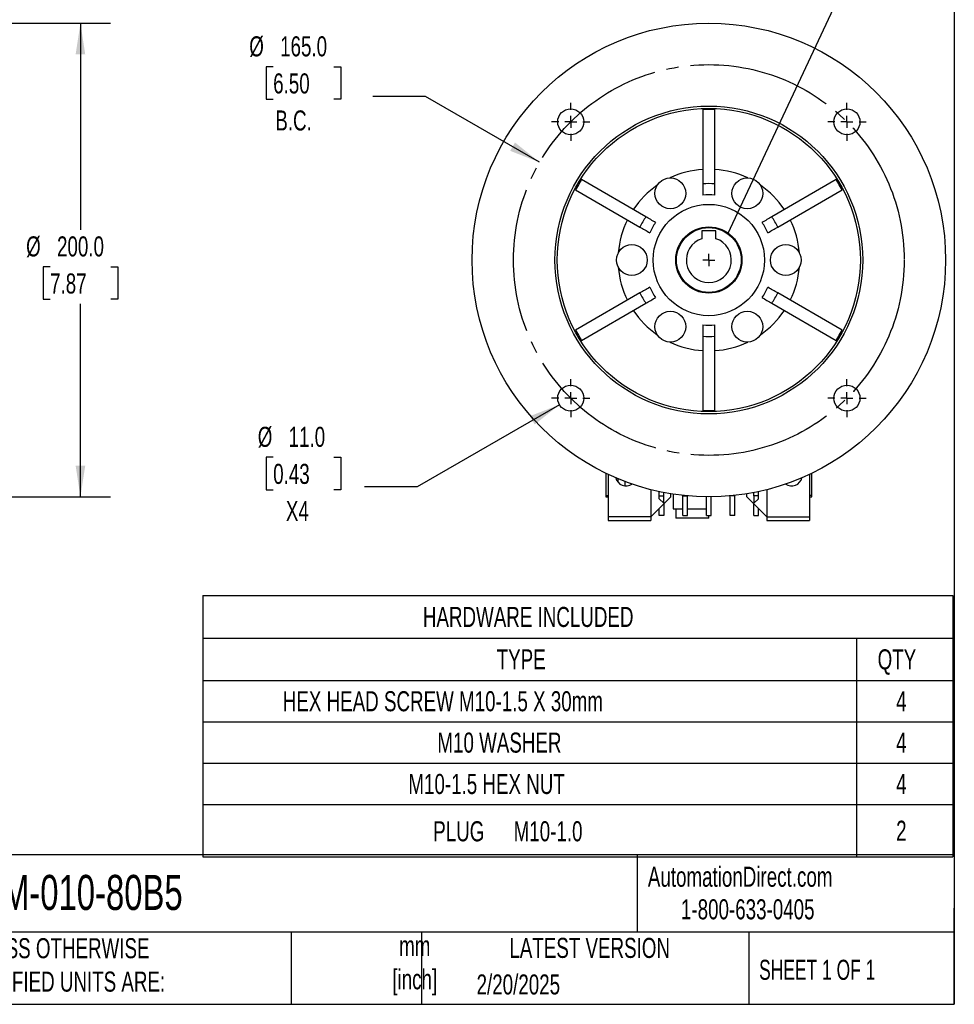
# Model space of a CAD drawing. Header units: millimetres. Extents: x 25 to 1092, y 25 to 838.
# Tile 3 of 10: x 697 to 1092, y 25 to 441. Entities that reach past the tile are written whole.
import ezdxf

# ---------------------------------------------------------------- set-up
doc = ezdxf.new("R2010")
doc.units = ezdxf.units.MM
doc.header["$LTSCALE"] = 4
doc.linetypes.add('SLD-Center', pattern=[19.05, 15.24, -1.27, 1.27, -1.27])
doc.linetypes.add('SLD-Solid', pattern=[0])
doc.layers.add('CENTER', color=40, linetype='SLD-Center')
doc.layers.add('DIMENSIONS', color=140, linetype='SLD-Solid', lineweight=25)
doc.layers.add('TEXT', color=140, linetype='SLD-Solid', lineweight=25)
doc.styles.add('SLDTEXTSTYLE0', font='TXT', dxfattribs={"width": 0.7})
doc.styles.add('SLDTEXTSTYLE1', font='TXT', dxfattribs={"width": 0.65})
doc.dimstyles.new('SLDDIMSTYLE1', dxfattribs={"dimtxt": 8.632031, "dimasz": 13.208, "dimexe": 0, "dimexo": 0.0625, "dimgap": 2.158008, "dimtad": 0, "dimtih": 1, "dimtoh": 1, "dimrnd": 1e-09, "dimzin": 4, "dimdsep": 46, "dimtxsty": 'SLDTEXTSTYLE0', "dimsah": 1, "dimcen": 0, "dimadec": 0, "dimazin": 1, "dimtfac": 1, "dimtofl": 0, "dimtmove": 0, "dimatfit": 3, "dimfxl": 0, "dimfrac": 2, "dimtolj": 1, "dimtzin": 12, "dimarcsym": 0})
doc.dimstyles.new('SLDDIMSTYLE2', dxfattribs={"dimtxt": 8.632031, "dimasz": 13.208, "dimexe": 0, "dimexo": 0.0625, "dimgap": 2.158008, "dimtad": 0, "dimtih": 1, "dimtoh": 1, "dimrnd": 1e-09, "dimzin": 4, "dimdsep": 46, "dimtxsty": 'SLDTEXTSTYLE0', "dimsah": 1, "dimcen": 0.09, "dimadec": 0, "dimazin": 1, "dimtfac": 1, "dimtofl": 0, "dimtmove": 0, "dimatfit": 3, "dimfxl": 0, "dimfrac": 2, "dimtolj": 1, "dimtzin": 12, "dimarcsym": 0})
doc.dimstyles.new('SLDDIMSTYLE6', dxfattribs={"dimtxt": 0.18, "dimasz": 13.208, "dimexe": 0, "dimexo": 0.0625, "dimgap": 0, "dimtad": 0, "dimtih": 1, "dimtoh": 1, "dimdec": 0, "dimrnd": 1e-09, "dimzin": 0, "dimdsep": 46, "dimtxsty": 'Standard', "dimblk1": 'NONE', "dimblk2": 'NONE', "dimsah": 1, "dimcen": 0.09, "dimadec": 0, "dimazin": 0, "dimtfac": 13.208, "dimtdec": 0, "dimtofl": 0, "dimtmove": 0, "dimatfit": 3, "dimldrblk": 'NONE', "dimfxl": 0, "dimfrac": 2, "dimtolj": 1, "dimtzin": 0, "dimarcsym": 0})

# ---------------------------------------------------------------- blocks, each defined once
blk = doc.blocks.new('SW_TABLEANNOTATION_0')
at = {"layer": 'TEXT', "color": 0}
for p, q in [((0, 0), (0, -17.91)), ((0, 0), (276.11, 0)), ((276.11, 0), (316.72, 0)), ((316.72, 0), (316.72, -17.91)), ((0, -17.91), (0, -35.82)), ((0, -17.91), (276.11, -17.91)), ((276.11, -17.91), (276.11, -35.82)), ((276.11, -17.91), (316.72, -17.91)), ((316.72, -17.91), (316.72, -35.82)), ((0, -35.82), (0, -53.29)), ((0, -35.82), (276.11, -35.82)), ((276.11, -35.82), (276.11, -53.29)), ((276.11, -35.82), (316.72, -35.82)), ((316.72, -35.82), (316.72, -53.29)), ((0, -53.29), (0, -70.75)), ((0, -53.29), (276.11, -53.29)), ((276.11, -53.29), (276.11, -70.75)), ((276.11, -53.29), (316.72, -53.29)), ((316.72, -53.29), (316.72, -70.75)), ((0, -70.75), (0, -88.22)), ((0, -70.75), (276.11, -70.75)), ((276.11, -70.75), (276.11, -88.22)), ((276.11, -70.75), (316.72, -70.75)), ((316.72, -70.75), (316.72, -88.22)), ((0, -88.22), (0, -110.24)), ((0, -88.22), (276.11, -88.22)), ((276.11, -88.22), (276.11, -110.24)), ((276.11, -88.22), (316.72, -88.22)), ((316.72, -88.22), (316.72, -110.24)), ((0, -110.24), (276.11, -110.24)), ((276.11, -110.24), (316.72, -110.24))]:
    blk.add_line(p, q, dxfattribs=at)
at = {"layer": 'TEXT', "color": 0, "attachment_point": 1, "style": 'SLDTEXTSTYLE0'}
for s, insert, char_height in [('HARDWARE INCLUDED', (92.97, -4.75), 8.4667), ('TYPE', (124.13, -22.66), 8.467), ('QTY', (285.01, -22.66), 8.467), ('HEX HEAD SCREW M10-1.5 X 30mm', (33.81, -40.35), 8.4667), ('4', (292.82, -40.35), 8.47), ('M10 WASHER', (99.1, -57.82), 8.467), ('4', (292.82, -57.82), 8.47), ('M10-1.5 HEX NUT', (86.84, -75.29), 8.4667), ('4', (292.82, -75.29), 8.47), ('PLUG', (97.33, -95.26), 8.467), ('M10-1.0', (131.3, -95.26), 8.467), ('2', (292.82, -95.03), 8.47)]:
    blk.add_mtext(s, dxfattribs=dict(at, insert=insert, char_height=char_height))
blk = doc.blocks.new('_D_11')
at = {"layer": 'DIMENSIONS'}
for p, q in [((603.06, 439.68), (735.85, 439.68)), ((723.15, 439.68), (723.15, 352.46)), ((710.33, 336.81), (707.43, 336.81)), ((707.43, 336.81), (707.43, 323.09)), ((735.98, 336.81), (738.88, 336.81)), ((738.88, 336.81), (738.88, 323.09)), ((707.43, 323.09), (710.33, 323.09)), ((723.15, 239.68), (723.15, 321.16)), ((738.88, 323.09), (735.98, 323.09)), ((603.06, 239.68), (735.85, 239.68))]:
    blk.add_line(p, q, dxfattribs=at)
for points in [[(723.15, 439.68), (721.12, 426.47), (725.19, 426.47)], [(723.15, 239.68), (725.19, 252.89), (721.12, 252.89)]]:
    blk.add_solid(points, dxfattribs=at)
at = {"layer": 'DIMENSIONS', "char_height": 8.467, "attachment_point": 1, "style": 'SLDTEXTSTYLE0'}
for s, insert in [('%%c', (700.22, 349.66)), ('200.0', (713.26, 349.66)), ('7.87', (710.33, 334.01))]:
    blk.add_mtext(s, dxfattribs=dict(at, insert=insert))
blk = doc.blocks.new('_D_12')
at = {"layer": 'DIMENSIONS'}
for p, q in [((804.55, 421.3), (801.65, 421.3)), ((801.65, 421.3), (801.65, 407.58)), ((830.2, 421.3), (833.1, 421.3)), ((833.1, 421.3), (833.1, 407.58)), ((801.65, 407.58), (804.55, 407.58)), ((833.1, 407.58), (830.2, 407.58)), ((868.89, 408.76), (846.66, 408.76)), ((917.09, 380.93), (868.89, 408.76))]:
    blk.add_line(p, q, dxfattribs=at)
blk.add_solid([(917.09, 380.93), (906.67, 389.3), (904.63, 385.78)], dxfattribs=at)
at = {"layer": 'DIMENSIONS', "char_height": 8.467, "attachment_point": 1, "style": 'SLDTEXTSTYLE0'}
for s, insert in [('%%c', (794.45, 434.14)), ('165.0', (807.48, 434.14)), ('6.50', (804.55, 418.49)), ('B.C.', (805.45, 402.84))]:
    blk.add_mtext(s, dxfattribs=dict(at, insert=insert))
blk = doc.blocks.new('_D_13')
at = {"layer": 'DIMENSIONS'}
for p, q in [((925.44, 278.6), (865.3, 243.87)), ((804.55, 256.41), (801.65, 256.41)), ((801.65, 256.41), (801.65, 242.69)), ((830.2, 256.41), (833.1, 256.41)), ((833.1, 256.41), (833.1, 242.69)), ((801.65, 242.69), (804.55, 242.69)), ((833.1, 242.69), (830.2, 242.69)), ((865.3, 243.87), (843.07, 243.87))]:
    blk.add_line(p, q, dxfattribs=at)
blk.add_solid([(925.44, 278.6), (912.98, 273.75), (915.01, 270.23)], dxfattribs=at)
at = {"layer": 'DIMENSIONS', "char_height": 8.467, "attachment_point": 1, "style": 'SLDTEXTSTYLE0'}
for s, insert in [('%%c', (798.04, 269.26)), ('11.0', (811.07, 269.26)), ('0.43', (804.55, 253.61)), ('X4', (809.92, 237.95))]:
    blk.add_mtext(s, dxfattribs=dict(at, insert=insert))
blk = doc.blocks.new('SW_CENTERMARKSYMBOL_1')
at = {"layer": 'CENTER', "color": 0}
for q in [(-2.54, 0), (0, 2.54), (0, -2.54), (2.54, 0)]:
    blk.add_line((0, 0), q, dxfattribs=at)
blk = doc.blocks.new('SW_CENTERMARKSYMBOL_2')
at = {"layer": 'CENTER', "color": 0}
for p, q in [((0, 5.08), (0, 8.04)), ((-5.08, 0), (-8.04, 0)), ((0, 0), (-2.54, 0)), ((0, 0), (0, 2.54)), ((0, 0), (0, -2.54)), ((0, 0), (2.54, 0)), ((5.08, 0), (8.04, 0)), ((0, -5.08), (0, -8.04))]:
    blk.add_line(p, q, dxfattribs=at)
blk = doc.blocks.new('SW_CENTERMARKSYMBOL_3')
at = {"layer": 'CENTER', "color": 0}
for p, q in [((0, 5.08), (0, 8.04)), ((-5.08, 0), (-8.04, 0)), ((0, 0), (-2.54, 0)), ((0, 0), (0, 2.54)), ((0, 0), (0, -2.54)), ((0, 0), (2.54, 0)), ((5.08, 0), (8.04, 0)), ((0, -5.08), (0, -8.04))]:
    blk.add_line(p, q, dxfattribs=at)
blk = doc.blocks.new('SW_CENTERMARKSYMBOL_4')
at = {"layer": 'CENTER', "color": 0}
for p, q in [((0, 5.08), (0, 8.04)), ((-5.08, 0), (-8.04, 0)), ((0, 0), (-2.54, 0)), ((0, 0), (0, 2.54)), ((0, 0), (0, -2.54)), ((0, 0), (2.54, 0)), ((5.08, 0), (8.04, 0)), ((0, -5.08), (0, -8.04))]:
    blk.add_line(p, q, dxfattribs=at)
blk = doc.blocks.new('SW_CENTERMARKSYMBOL_5')
at = {"layer": 'CENTER', "color": 0}
for p, q in [((0, 5.08), (0, 8.04)), ((-5.08, 0), (-8.04, 0)), ((0, 0), (-2.54, 0)), ((0, 0), (0, 2.54)), ((0, 0), (0, -2.54)), ((0, 0), (2.54, 0)), ((5.08, 0), (8.04, 0)), ((0, -5.08), (0, -8.04))]:
    blk.add_line(p, q, dxfattribs=at)
blk = doc.blocks.new('_None')

msp = doc.modelspace()

# ---------------------------------------------------------------- linework, layer by layer
for p, q in [((986.035, 403.283), (986.035, 403.234)), ((988.535, 403.283), (986.035, 403.283)), ((986.035, 403.234), (986.035, 371.846)), ((991.035, 403.283), (988.535, 403.283)), ((991.035, 403.234), (991.035, 403.283)), ((991.035, 371.846), (991.035, 403.234)), ((933.456, 371.483), (932.206, 369.318)), ((934.706, 373.648), (933.456, 371.483)), ((934.748, 373.623), (934.706, 373.648)), ((961.931, 357.929), (934.748, 373.623)), ((1042.321, 373.623), (1015.139, 357.929)), ((1042.364, 373.648), (1042.321, 373.623)), ((1043.614, 371.483), (1042.364, 373.648)), ((1044.864, 369.318), (1043.614, 371.483)), ((932.206, 369.318), (932.248, 369.293)), ((932.248, 369.293), (959.431, 353.599)), ((1017.639, 353.599), (1044.821, 369.293)), ((1044.821, 369.293), (1044.864, 369.318)), ((991.535, 351.983), (985.535, 351.983)), ((985.535, 351.983), (985.535, 348.697)), ((991.535, 348.697), (991.535, 351.983)), ((959.431, 325.766), (932.248, 310.073)), ((1044.821, 310.073), (1017.639, 325.766)), ((934.748, 305.742), (961.931, 321.436)), ((1015.139, 321.436), (1042.321, 305.742)), ((932.248, 310.073), (932.206, 310.048)), ((932.206, 310.048), (933.456, 307.883)), ((933.456, 307.883), (934.706, 305.718)), ((1042.364, 305.718), (1043.614, 307.883)), ((1043.614, 307.883), (1044.864, 310.048)), ((1044.864, 310.048), (1044.821, 310.073)), ((934.706, 305.718), (934.748, 305.742)), ((986.035, 307.52), (986.035, 276.132)), ((991.035, 276.132), (991.035, 307.52)), ((1042.321, 305.742), (1042.364, 305.718)), ((986.035, 276.132), (986.035, 276.083)), ((986.035, 276.083), (988.535, 276.083)), ((988.535, 276.083), (991.035, 276.083)), ((991.035, 276.083), (991.035, 276.132)), ((945.035, 249.64), (945.035, 240.124)), ((1032.021, 249.633), (1032.035, 249.633)), ((1032.035, 240.197), (1032.035, 249.633)), ((946.035, 249.164), (946.035, 231.183)), ((950.035, 247.391), (950.035, 246.016)), ((953.035, 246.196), (953.035, 244.311)), ((1031.035, 249.164), (1031.035, 231.183)), ((964.035, 242.731), (964.035, 231.183)), ((967.535, 240.128), (967.535, 241.913)), ((969.535, 240.128), (969.535, 241.505)), ((1007.535, 240.128), (1007.535, 241.505)), ((1009.535, 240.128), (1009.535, 241.913)), ((1013.035, 242.731), (1013.035, 231.183)), ((946.035, 240.124), (945.035, 240.124)), ((945.035, 240.124), (945.035, 239.683)), ((945.035, 239.683), (946.035, 239.683)), ((964.035, 231.183), (972.535, 239.683)), ((967.535, 240.128), (969.535, 240.128)), ((967.535, 238.907), (967.535, 240.128)), ((967.535, 238.907), (969.535, 236.976)), ((969.535, 236.976), (969.535, 240.128)), ((972.535, 239.683), (972.535, 240.971)), ((973.535, 240.814), (973.535, 234.683)), ((977.535, 240.128), (977.535, 240.29)), ((977.535, 240.128), (979.112, 240.128)), ((977.535, 231.833), (977.535, 240.128)), ((979.535, 231.833), (979.535, 240.089)), ((987.535, 231.833), (987.535, 239.688)), ((989.535, 231.833), (989.535, 239.688)), ((997.535, 231.833), (997.535, 240.089)), ((999.535, 240.128), (997.958, 240.128)), ((999.535, 240.128), (999.535, 240.29)), ((999.535, 231.833), (999.535, 240.128)), ((1004.535, 239.683), (1004.535, 240.971)), ((1013.035, 231.183), (1004.535, 239.683)), ((1009.535, 240.128), (1007.535, 240.128)), ((1007.535, 240.128), (1007.535, 236.976)), ((1007.535, 236.976), (1009.535, 238.907)), ((1009.535, 238.907), (1009.535, 240.128)), ((1032.035, 240.197), (1031.035, 240.197)), ((1031.035, 239.683), (1032.035, 239.683)), ((1032.035, 239.683), (1032.035, 240.197)), ((967.535, 231.833), (967.535, 234.683)), ((969.535, 236.683), (969.535, 231.833)), ((973.535, 234.683), (977.535, 234.683)), ((974.535, 234.683), (974.535, 230.683)), ((979.535, 234.683), (987.535, 234.683)), ((1007.535, 231.833), (1007.535, 236.683)), ((1009.535, 231.833), (1009.535, 234.683)), ((964.035, 231.183), (946.035, 231.183)), ((946.035, 231.183), (946.035, 229.683)), ((946.035, 229.683), (964.035, 229.683)), ((964.035, 231.183), (964.035, 229.683)), ((969.535, 231.833), (967.535, 231.833)), ((987.395, 230.683), (974.535, 230.683)), ((977.535, 231.833), (979.535, 231.833)), ((988.535, 230.683), (987.395, 230.683)), ((987.535, 231.833), (989.535, 231.833)), ((988.535, 230.683), (988.535, 231.833)), ((999.535, 231.833), (997.535, 231.833)), ((1007.535, 231.833), (1009.535, 231.833)), ((1013.035, 231.183), (1031.035, 231.183)), ((1013.035, 231.183), (1013.035, 229.683)), ((1013.035, 229.683), (1031.035, 229.683)), ((1031.035, 231.183), (1031.035, 229.683))]:
    msp.add_line(p, q)
for centre, radius in [((988.535, 339.683), 100), ((988.535, 339.683), 65), ((988.535, 339.683), 64), ((930.198, 398.019), 5.5), ((1046.871, 398.019), 5.5), ((972.285, 367.829), 6.5), ((1004.785, 367.829), 6.5), ((988.535, 339.683), 23.5), ((988.535, 339.683), 14), ((956.035, 339.683), 6.5), ((1021.035, 339.683), 6.5), ((972.285, 311.537), 6.5), ((1004.785, 311.537), 6.5), ((930.198, 281.347), 5.5), ((1046.871, 281.347), 5.5)]:
    msp.add_circle(centre, radius)
for centre, radius, start, end in [((988.535, 339.683), 63.6, 90, 92.25277), ((988.535, 339.683), 63.6, 87.74723, 90), ((988.535, 339.683), 38.35, 93.73771, 115.40056), ((988.535, 339.683), 38.35, 64.59944, 86.26229), ((988.535, 339.683), 63.6, 150, 152.25277), ((988.535, 339.683), 63.6, 147.74723, 150), ((988.535, 339.683), 38.35, 124.59944, 146.26229), ((988.535, 339.683), 32.26, 85.55539, 94.44461), ((988.535, 339.683), 38.35, 33.73771, 55.40056), ((988.535, 339.683), 63.6, 30, 32.25277), ((988.535, 339.683), 63.6, 27.74723, 30), ((988.535, 339.683), 27.5, 84.78409, 95.21591), ((988.535, 339.683), 32.26, 145.55539, 154.44461), ((988.535, 339.683), 32.26, 25.55539, 34.44461), ((988.535, 339.683), 38.35, 153.73771, 175.40056), ((988.535, 339.683), 27.5, 144.78409, 155.21591), ((988.535, 339.683), 27.5, 24.78409, 35.21591), ((988.535, 339.683), 38.35, 4.59944, 26.26229), ((988.535, 339.683), 9.5, 108.40848, 71.59152), ((988.535, 339.683), 38.35, 184.59944, 206.26229), ((988.535, 339.683), 38.35, 333.73771, 355.40056), ((988.535, 339.683), 32.26, 205.55539, 214.44461), ((988.535, 339.683), 27.5, 204.78409, 215.21591), ((988.535, 339.683), 27.5, 324.78409, 335.21591), ((988.535, 339.683), 32.26, 325.55539, 334.44461), ((988.535, 339.683), 38.35, 213.73771, 235.40056), ((988.535, 339.683), 38.35, 304.59944, 326.26229), ((988.535, 339.683), 27.5, 264.78409, 275.21591), ((988.535, 339.683), 63.6, 207.74723, 210), ((988.535, 339.683), 63.6, 210, 212.25277), ((988.535, 339.683), 63.6, 327.74723, 330), ((988.535, 339.683), 63.6, 330, 332.25277), ((988.535, 339.683), 38.35, 244.59944, 266.26229), ((988.535, 339.683), 32.26, 265.55539, 274.44461), ((988.535, 339.683), 38.35, 273.73771, 295.40056), ((988.535, 339.683), 63.6, 267.74723, 270), ((988.535, 339.683), 63.6, 270, 272.25277), ((953.535, 248.683), 4.4, 192.54936, 305.37561), ((1023.535, 248.683), 4.4, 234.62439, 347.45064)]:
    msp.add_arc(centre, radius, start, end)
for points in [[(986.035, 371.846), (986.035, 370.254), (986.035, 368.662), (986.035, 367.069)], [(991.035, 367.069), (991.035, 368.662), (991.035, 370.254), (991.035, 371.846)], [(966.068, 355.541), (964.688, 356.337), (963.309, 357.134), (961.931, 357.929)], [(1015.139, 357.929), (1013.76, 357.134), (1012.381, 356.337), (1011.002, 355.541)], [(959.431, 353.599), (960.809, 352.803), (962.188, 352.007), (963.568, 351.211)], [(1013.502, 351.211), (1014.881, 352.007), (1016.26, 352.803), (1017.639, 353.599)], [(963.568, 328.155), (962.188, 327.359), (960.809, 326.562), (959.431, 325.766)], [(1017.639, 325.766), (1016.26, 326.562), (1014.881, 327.359), (1013.502, 328.155)], [(961.931, 321.436), (963.309, 322.232), (964.688, 323.028), (966.068, 323.825)], [(1011.002, 323.825), (1012.381, 323.028), (1013.76, 322.232), (1015.139, 321.436)], [(986.035, 312.297), (986.035, 310.704), (986.035, 309.112), (986.035, 307.52)], [(991.035, 307.52), (991.035, 309.112), (991.035, 310.704), (991.035, 312.297)]]:
    msp.add_open_spline(points, degree=3)
at = {"layer": 'CENTER', "linetype": 'SLD-Center'}
msp.add_circle((988.535, 339.683), 82.5, dxfattribs=at)
at = {"layer": 'TEXT'}
for p, q in [((1092.2, 838.2), (1092.2, 25.4)), ((1092.2, 88.504), (25.4, 88.504)), ((958.302, 88.504), (958.302, 55.88)), ((1092.2, 25.4), (1092.2, 66.04)), ((1092.2, 55.88), (25.4, 55.88)), ((812.097, 55.88), (812.097, 25.4)), ((867.248, 55.88), (867.248, 25.4)), ((1005.395, 55.88), (1005.395, 25.4)), ((25.4, 25.4), (1092.2, 25.4))]:
    msp.add_line(p, q, dxfattribs=at)
msp.add_circle((988.535, 339.683), 13.663, dxfattribs=at)

# ---------------------------------------------------------------- block references
at = {"layer": 'CENTER'}
for name, p in [('SW_CENTERMARKSYMBOL_2', (930.198, 398.019)), ('SW_CENTERMARKSYMBOL_5', (1046.871, 398.019)), ('SW_CENTERMARKSYMBOL_1', (988.535, 339.683)), ('SW_CENTERMARKSYMBOL_3', (930.198, 281.347)), ('SW_CENTERMARKSYMBOL_4', (1046.871, 281.347))]:
    msp.add_blockref(name, p, dxfattribs=at)
at = {"layer": 'TEXT'}
msp.add_blockref('SW_TABLEANNOTATION_0', (774.803, 197.955), dxfattribs=at)

# ---------------------------------------------------------------- texts
for s, insert, char_height, attachment_point, style in [('AutomationDirect.com', (962.78, 83.506), 8.46667, 1, 'SLDTEXTSTYLE0'), ('WGA-50M-010-80B5', (636.831, 80.043), 14.81667, 1, 'SLDTEXTSTYLE0'), ('1-800-633-0405', (976.766, 69.748), 8.46667, 1, 'SLDTEXTSTYLE0'), ('UNLESS OTHERWISE ^JSPECIFIED UNITS ARE:', (670.432, 53.324), 8.46667, 1, 'SLDTEXTSTYLE0'), ('mm^J[inch]', (864.34, 54.316), 8.4667, 2, 'SLDTEXTSTYLE0'), ('LATEST VERSION', (938.209, 53.456), 8.46667, 2, 'SLDTEXTSTYLE0'), ('SHEET 1 OF 1', (1009.765, 44.206), 8.46667, 1, 'SLDTEXTSTYLE1'), ('2/20/2025', (890.451, 38.012), 8.4667, 1, 'SLDTEXTSTYLE0')]:
    msp.add_mtext(s, dxfattribs=dict(at, insert=insert, char_height=char_height, attachment_point=attachment_point, style=style))

# ---------------------------------------------------------------- dimensions: what is measured, and where the dimension line sits
at = {"layer": 'DIMENSIONS'}
dim = msp.add_linear_dim(base=(723.155, 439.683), p1=(597.984, 239.683), p2=(597.984, 439.683), angle=90, text='%%c<>', dimstyle='SLDDIMSTYLE2', dxfattribs=at)
dim.commit()
dim.dimension.update_dxf_attribs({"geometry": '_D_11', "text_midpoint": (723.155, 336.811), "dimtype": 160})
for p1, p2, text, picture, middle in [((1059.982, 298.433), (917.088, 380.933), '<>\\PB.C.', '_D_12', (817.379, 413.223)), ((934.962, 284.097), (925.435, 278.597), '<>\\PX4', '_D_13', (817.379, 248.336))]:
    dim = msp.add_diameter_dim_2p(p1=p1, p2=p2, text=text, dimstyle='SLDDIMSTYLE1', dxfattribs=at)
    dim.commit()
    dim.dimension.update_dxf_attribs({"geometry": picture, "text_midpoint": middle, "dimtype": 163})

# ---------------------------------------------------------------- leaders
at = {"layer": 'TEXT', "has_arrowhead": 0}
msp.add_leader([(996.579, 350.727), (1042.237, 448.288), (1067.637, 448.288)], dimstyle='SLDDIMSTYLE6', dxfattribs=at)

doc.saveas('drawing.dxf')
